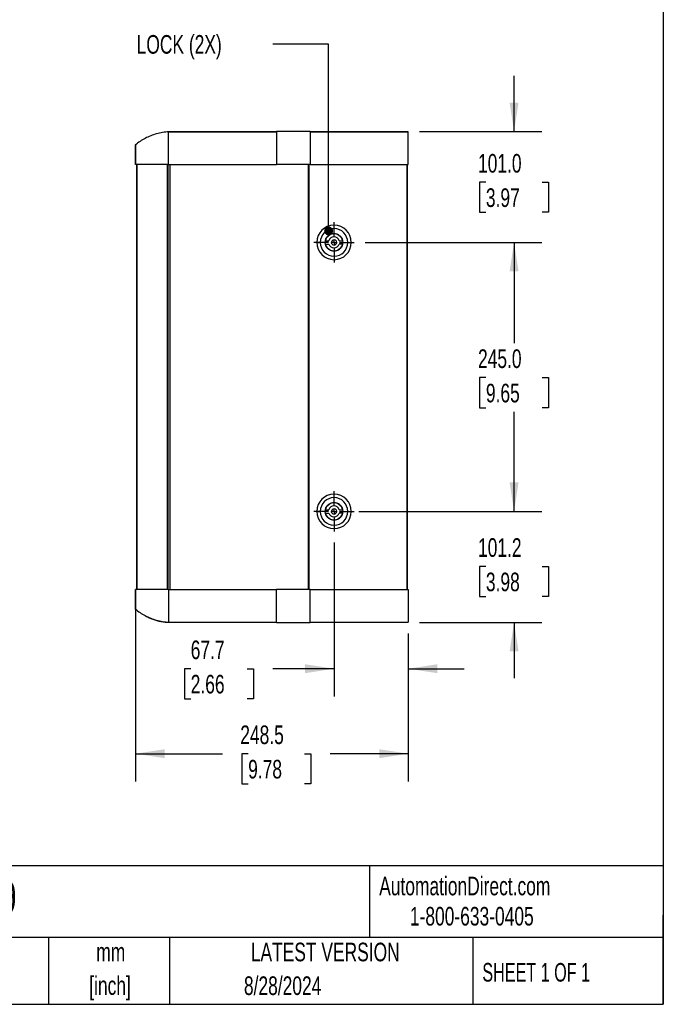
# Model space of a CAD drawing. Header units: millimetres. Extents: x 51 to 2184, y 51 to 1676.
# Tile 4 of 10: x 1598 to 2184, y 51 to 948. Entities that reach past the tile are written whole.
import ezdxf

# ---------------------------------------------------------------- set-up
doc = ezdxf.new("R2010")
doc.units = ezdxf.units.MM
doc.header["$LTSCALE"] = 8
doc.linetypes.add('CENTERX2', pattern=[20.32, 12.7, -2.54, 2.54, -2.54])
doc.layers.add('CENTER', color=40, linetype='CENTERX2')
doc.layers.add('DIMENSIONS', color=140, linetype='Continuous', lineweight=25)
doc.layers.add('TEXT', color=140, linetype='Continuous', lineweight=25)
doc.styles.add('SLDTEXTSTYLE0', font='TXT', dxfattribs={"width": 0.7})
doc.styles.add('SLDTEXTSTYLE1', font='TXT', dxfattribs={"width": 0.65})
doc.dimstyles.new('SLDDIMSTYLE0', dxfattribs={"dimtxt": 17.264063, "dimasz": 26.416, "dimexe": 0, "dimexo": 0.0625, "dimgap": 4.316016, "dimtad": 0, "dimtih": 1, "dimtoh": 1, "dimrnd": 1e-09, "dimzin": 12, "dimdsep": 46, "dimtxsty": 'SLDTEXTSTYLE0', "dimsah": 1, "dimcen": 0.09, "dimadec": 0, "dimazin": 3, "dimtfac": 1, "dimtofl": 0, "dimtmove": 0, "dimatfit": 3, "dimfxl": 0, "dimfrac": 2, "dimtolj": 1, "dimtzin": 12, "dimarcsym": 0})
doc.dimstyles.new('SLDDIMSTYLE1', dxfattribs={"dimtxt": 17.264063, "dimasz": 26.416, "dimexe": 0, "dimexo": 0.0625, "dimgap": 4.316016, "dimtad": 0, "dimtih": 1, "dimtoh": 1, "dimrnd": 1e-09, "dimzin": 4, "dimdsep": 46, "dimtxsty": 'SLDTEXTSTYLE0', "dimsah": 1, "dimcen": 0.09, "dimadec": 0, "dimazin": 1, "dimtfac": 1, "dimtmove": 0, "dimatfit": 0, "dimfxl": 0, "dimfrac": 2, "dimtolj": 1, "dimtzin": 12, "dimarcsym": 0})
doc.dimstyles.new('SLDDIMSTYLE2', dxfattribs={"dimtxt": 17.264063, "dimasz": 26.416, "dimexe": 0, "dimexo": 0.0625, "dimgap": 4.316016, "dimtad": 0, "dimtih": 1, "dimtoh": 1, "dimrnd": 1e-09, "dimzin": 4, "dimdsep": 46, "dimtxsty": 'SLDTEXTSTYLE0', "dimsah": 1, "dimcen": 0.09, "dimadec": 0, "dimazin": 1, "dimtfac": 1, "dimtofl": 0, "dimtmove": 0, "dimatfit": 3, "dimfxl": 0, "dimfrac": 2, "dimtolj": 1, "dimtzin": 12, "dimarcsym": 0})
doc.dimstyles.new('SLDDIMSTYLE3', dxfattribs={"dimtxt": 17.264063, "dimasz": 26.416, "dimexe": 0, "dimexo": 0.0625, "dimgap": 4.316016, "dimtad": 0, "dimtih": 1, "dimtoh": 1, "dimrnd": 1e-09, "dimzin": 12, "dimdsep": 46, "dimtxsty": 'SLDTEXTSTYLE0', "dimsah": 1, "dimcen": 0.09, "dimadec": 0, "dimazin": 3, "dimtfac": 1, "dimtmove": 0, "dimatfit": 0, "dimfxl": 0, "dimfrac": 2, "dimtolj": 1, "dimtzin": 12, "dimarcsym": 0})
doc.dimstyles.new('SLDDIMSTYLE4', dxfattribs={"dimtxt": 0.18, "dimasz": 8.128, "dimexe": 0, "dimexo": 0.0625, "dimgap": 0, "dimtad": 0, "dimtih": 1, "dimtoh": 1, "dimdec": 0, "dimrnd": 1e-09, "dimzin": 0, "dimdsep": 46, "dimtxsty": 'Standard', "dimblk1": 'DOT', "dimblk2": 'DOT', "dimsah": 1, "dimcen": 0.09, "dimadec": 0, "dimazin": 0, "dimtfac": 8.128, "dimtdec": 0, "dimtofl": 0, "dimtmove": 0, "dimatfit": 3, "dimldrblk": 'DOT', "dimfxl": 0, "dimfrac": 2, "dimtolj": 1, "dimtzin": 0, "dimarcsym": 0})

# ---------------------------------------------------------------- blocks, each defined once
blk = doc.blocks.new('_D_7')
at = {"layer": 'DIMENSIONS'}
for p, q in [((2048.43, 845.72), (2048.43, 896.52)), ((1962.25, 845.72), (2073.83, 845.72)), ((2022.78, 799.57), (2016.98, 799.57)), ((2016.98, 799.57), (2016.98, 772.13)), ((2074.08, 799.57), (2079.88, 799.57)), ((2079.88, 799.57), (2079.88, 772.13)), ((2016.98, 772.13), (2022.78, 772.13)), ((2079.88, 772.13), (2074.08, 772.13)), ((1912.86, 744.76), (2073.83, 744.76)), ((2048.43, 744.76), (2048.43, 693.96))]:
    blk.add_line(p, q, dxfattribs=at)
for points in [[(2048.43, 845.72), (2052.5, 872.14), (2044.37, 872.14)], [(2048.43, 744.76), (2044.37, 718.35), (2052.5, 718.35)]]:
    blk.add_solid(points, dxfattribs=at)
at = {"layer": 'DIMENSIONS', "char_height": 16.933, "attachment_point": 1, "style": 'SLDTEXTSTYLE0'}
for s, insert in [('101.0', (2015.6, 825.26)), ('3.97', (2022.78, 793.96))]:
    blk.add_mtext(s, dxfattribs=dict(at, insert=insert))
blk = doc.blocks.new('_D_8')
at = {"layer": 'DIMENSIONS'}
for p, q in [((1912.86, 744.76), (2073.83, 744.76)), ((2048.43, 744.76), (2048.43, 652.9)), ((2022.78, 621.6), (2016.98, 621.6)), ((2016.98, 621.6), (2016.98, 594.16)), ((2074.08, 621.6), (2079.88, 621.6)), ((2079.88, 621.6), (2079.88, 594.16)), ((2016.98, 594.16), (2022.78, 594.16)), ((2079.88, 594.16), (2074.08, 594.16)), ((2048.43, 499.76), (2048.43, 590.3)), ((1907.07, 499.76), (2073.83, 499.76))]:
    blk.add_line(p, q, dxfattribs=at)
for points in [[(2048.43, 744.76), (2044.37, 718.35), (2052.5, 718.35)], [(2048.43, 499.76), (2052.5, 526.18), (2044.37, 526.18)]]:
    blk.add_solid(points, dxfattribs=at)
at = {"layer": 'DIMENSIONS', "char_height": 16.933, "attachment_point": 1, "style": 'SLDTEXTSTYLE0'}
for s, insert in [('245.0', (2015.6, 647.29)), ('9.65', (2022.78, 615.99))]:
    blk.add_mtext(s, dxfattribs=dict(at, insert=insert))
blk = doc.blocks.new('_D_9')
at = {"layer": 'DIMENSIONS'}
for p, q in [((2048.43, 499.76), (2048.43, 550.56)), ((1912.86, 499.76), (2073.83, 499.76)), ((2022.78, 449.58), (2016.98, 449.58)), ((2016.98, 449.58), (2016.98, 422.15)), ((2074.08, 449.58), (2079.88, 449.58)), ((2079.88, 449.58), (2079.88, 422.15)), ((2016.98, 422.15), (2022.78, 422.15)), ((2079.88, 422.15), (2074.08, 422.15)), ((1962.25, 398.57), (2073.83, 398.57)), ((2048.43, 398.57), (2048.43, 347.77))]:
    blk.add_line(p, q, dxfattribs=at)
for points in [[(2048.43, 499.76), (2052.5, 526.18), (2044.37, 526.18)], [(2048.43, 398.57), (2044.37, 372.16), (2052.5, 372.16)]]:
    blk.add_solid(points, dxfattribs=at)
at = {"layer": 'DIMENSIONS', "char_height": 16.933, "attachment_point": 1, "style": 'SLDTEXTSTYLE0'}
for s, insert in [('101.2', (2015.6, 475.28)), ('3.98', (2022.78, 443.97))]:
    blk.add_mtext(s, dxfattribs=dict(at, insert=insert))
blk = doc.blocks.new('_D_10')
at = {"layer": 'DIMENSIONS'}
for p, q in [((1884.41, 471.31), (1884.41, 331.05)), ((1952.09, 388.41), (1952.09, 331.05)), ((1753.85, 356.45), (1748.05, 356.45)), ((1748.05, 356.45), (1748.05, 329.01)), ((1805.15, 356.45), (1810.95, 356.45)), ((1810.95, 356.45), (1810.95, 329.01)), ((1884.41, 356.45), (1828.54, 356.45)), ((1952.09, 356.45), (2002.89, 356.45)), ((1748.05, 329.01), (1753.85, 329.01)), ((1810.95, 329.01), (1805.15, 329.01))]:
    blk.add_line(p, q, dxfattribs=at)
for points in [[(1884.41, 356.45), (1857.99, 360.51), (1857.99, 352.39)], [(1952.09, 356.45), (1978.5, 352.39), (1978.5, 360.51)]]:
    blk.add_solid(points, dxfattribs=at)
at = {"layer": 'DIMENSIONS', "char_height": 16.933, "attachment_point": 1, "style": 'SLDTEXTSTYLE0'}
for s, insert in [('67.7', (1753.85, 382.14)), ('2.66', (1753.85, 350.84))]:
    blk.add_mtext(s, dxfattribs=dict(at, insert=insert))
blk = doc.blocks.new('_D_11')
at = {"layer": 'DIMENSIONS'}
for p, q in [((1703.61, 418.4), (1703.61, 253.65)), ((1952.09, 388.41), (1952.09, 253.65)), ((1703.61, 279.05), (1782.8, 279.05)), ((1806.19, 279.05), (1800.39, 279.05)), ((1800.39, 279.05), (1800.39, 251.61)), ((1857.49, 279.05), (1863.29, 279.05)), ((1863.29, 279.05), (1863.29, 251.61)), ((1952.09, 279.05), (1880.89, 279.05)), ((1800.39, 251.61), (1806.19, 251.61)), ((1863.29, 251.61), (1857.49, 251.61))]:
    blk.add_line(p, q, dxfattribs=at)
for points in [[(1703.61, 279.05), (1730.02, 274.98), (1730.02, 283.11)], [(1952.09, 279.05), (1925.67, 283.11), (1925.67, 274.98)]]:
    blk.add_solid(points, dxfattribs=at)
at = {"layer": 'DIMENSIONS', "char_height": 16.933, "attachment_point": 1, "style": 'SLDTEXTSTYLE0'}
for s, insert in [('248.5', (1799.01, 304.74)), ('9.78', (1806.19, 273.44))]:
    blk.add_mtext(s, dxfattribs=dict(at, insert=insert))
blk = doc.blocks.new('_Dot')
at = {"color": 0, "linetype": 'ByBlock', "lineweight": -2}
blk.add_line((-0.5, 0), (-1, 0), dxfattribs=at)
at = {"color": 0, "linetype": 'ByBlock', "const_width": 0.5}
blk.add_lwpolyline([(-0.25, 0, 1), (0.25, 0, 1)], format="xyb", close=True, dxfattribs=at)
blk = doc.blocks.new('SW_CENTERMARKSYMBOL_5')
at = {"layer": 'CENTER', "color": 0}
for p, q in [((0, 5.08), (0, 18.29)), ((-5.08, 0), (-18.29, 0)), ((0, 0), (-2.54, 0)), ((0, 0), (0, 2.54)), ((0, 0), (0, -2.54)), ((0, 0), (2.54, 0)), ((5.08, 0), (18.29, 0)), ((0, -5.08), (0, -18.29))]:
    blk.add_line(p, q, dxfattribs=at)
blk = doc.blocks.new('SW_CENTERMARKSYMBOL_6')
at = {"layer": 'CENTER', "color": 0}
for p, q in [((0, 5.08), (0, 18.29)), ((-5.08, 0), (-18.29, 0)), ((0, 0), (-2.54, 0)), ((0, 0), (0, 2.54)), ((0, 0), (0, -2.54)), ((0, 0), (2.54, 0)), ((5.08, 0), (18.29, 0)), ((0, -5.08), (0, -18.29))]:
    blk.add_line(p, q, dxfattribs=at)

msp = doc.modelspace()

# ---------------------------------------------------------------- linework, layer by layer
for p, q in [((1733.733, 845.489), (1831.996, 845.489)), ((1831.996, 845.417), (1733.752, 845.414)), ((1831.996, 845.487), (1733.988, 845.487)), ((1862.656, 845.725), (1831.996, 845.725)), ((1862.656, 845.489), (1952.086, 845.489)), ((1950.794, 845.487), (1862.656, 845.487)), ((1952.086, 845.418), (1862.656, 845.415)), ((1950.795, 845.418), (1950.794, 845.487)), ((1703.506, 825.977), (1703.49, 832.833)), ((1703.495, 816.539), (1703.548, 825.977)), ((1703.548, 825.977), (1703.506, 825.977)), ((1703.549, 829.61), (1703.543, 830.24)), ((1703.49, 815.739), (1703.49, 816.539)), ((1704.447, 815.739), (1704.447, 428.559)), ((1704.759, 815.739), (1704.759, 428.559)), ((1732.766, 428.559), (1732.766, 815.739)), ((1732.887, 815.739), (1732.887, 428.559)), ((1733.735, 815.739), (1831.996, 815.739)), ((1735.112, 428.559), (1735.112, 815.739)), ((1735.233, 428.559), (1735.233, 815.739)), ((1862.656, 815.739), (1831.996, 815.739)), ((1861.239, 428.559), (1861.239, 815.739)), ((1861.486, 815.739), (1861.486, 428.559)), ((1862.656, 815.739), (1952.086, 815.739)), ((1951.003, 428.559), (1951.003, 815.739)), ((1951.024, 815.739), (1951.024, 428.559)), ((1868.661, 744.765), (1871.911, 744.765)), ((1876.63, 746.269), (1879.642, 746.267)), ((1889.181, 746.262), (1892.193, 746.26)), ((1896.911, 744.765), (1900.161, 744.765)), ((1876.628, 743.269), (1879.64, 743.267)), ((1892.192, 743.26), (1889.18, 743.262)), ((1868.661, 499.765), (1871.911, 499.765)), ((1876.628, 498.269), (1879.64, 498.267)), ((1876.63, 501.269), (1879.642, 501.267)), ((1892.192, 498.26), (1889.18, 498.262)), ((1889.181, 501.262), (1892.193, 501.26)), ((1896.911, 499.765), (1900.161, 499.765)), ((1703.49, 428.559), (1703.49, 427.76)), ((1733.735, 428.559), (1831.996, 428.559)), ((1862.656, 428.559), (1831.996, 428.559)), ((1862.656, 428.559), (1952.086, 428.559)), ((1703.543, 414.059), (1703.549, 414.688)), ((1733.75, 398.809), (1831.996, 398.809)), ((1733.752, 398.885), (1831.996, 398.881)), ((1831.996, 398.573), (1862.656, 398.573)), ((1862.656, 398.884), (1952.086, 398.881)), ((1862.656, 398.809), (1952.086, 398.809))]:
    msp.add_line(p, q)
for centre in [(1884.411, 744.765), (1884.411, 499.765)]:
    msp.add_circle(centre, 8)
for centre, radius, start, end in [((1884.411, 744.765), 15.75, 360, 180), ((1884.411, 744.765), 12.5, 360, 180), ((1884.411, 744.765), 15.75, 180, 360), ((1884.411, 744.765), 12.5, 180, 360), ((1884.411, 744.765), 7.925, 10.87688, 169.05599), ((1884.411, 744.765), 5, 17.424038, 162.508832), ((1884.411, 744.765), 2.45, 359.966435, 179.966435), ((1884.411, 744.765), 2.45, 179.966435, 359.966435), ((1884.411, 744.765), 7.925, 190.87688, 349.05599), ((1884.411, 744.765), 5, 197.424038, 342.508832), ((1884.411, 499.765), 15.75, 360, 180), ((1884.411, 499.765), 12.5, 360, 180), ((1884.411, 499.765), 7.925, 10.87688, 169.05599), ((1884.411, 499.765), 5, 17.424038, 162.508832), ((1884.411, 499.765), 2.45, 359.966435, 179.966435), ((1884.411, 499.765), 15.75, 180, 360), ((1884.411, 499.765), 12.5, 180, 360), ((1884.411, 499.765), 7.925, 190.87688, 349.05599), ((1884.411, 499.765), 5, 197.424038, 342.508832), ((1884.411, 499.765), 2.45, 179.966435, 359.966435)]:
    msp.add_arc(centre, radius, start, end)
for points, knots in [([(1733.957, 845.452), (1732.059, 845.286), (1728.28, 844.955), (1722.744, 843.695), (1717.413, 841.922), (1712.362, 839.602), (1707.611, 836.824), (1704.767, 834.569), (1703.352, 833.447)], [0, 0, 0, 0, 0.1703427, 0.3392605, 0.5067505, 0.6727344, 0.8371426, 1, 1, 1, 1]), ([(1733.733, 815.739), (1733.736, 816.759), (1733.741, 818.789), (1733.751, 822.843), (1733.759, 826.82), (1733.765, 830.554), (1733.768, 833.223), (1733.77, 835.72), (1733.771, 838.012), (1733.77, 840.05), (1733.768, 841.807), (1733.765, 843.242), (1733.76, 844.64), (1733.754, 845.067), (1733.751, 845.328)], [0, 0, 0, 0, 0.0745673, 0.1484043, 0.294711, 0.3678914, 0.4412243, 0.5152324, 0.5896779, 0.6641178, 0.7381216, 0.811461, 0.8846417, 1, 1, 1, 1]), ([(1831.996, 845.702), (1831.996, 845.699), (1831.996, 845.695), (1831.996, 845.461), (1831.996, 845.374)], [0, 0, 0, 0, 0.6286532, 1, 1, 1, 1]), ([(1831.996, 845.374), (1831.996, 845.304), (1831.996, 845.097), (1831.996, 844.382), (1831.996, 843.259), (1831.996, 841.801), (1831.996, 840.052), (1831.996, 838.027), (1831.996, 835.756), (1831.996, 833.268), (1831.996, 830.596), (1831.996, 827.774), (1831.996, 824.84), (1831.996, 821.833), (1831.996, 818.782), (1831.996, 816.754), (1831.996, 815.739)], [0, 0, 0, 0, 0.0375403, 0.1116042, 0.1852711, 0.2595013, 0.3335186, 0.4072085, 0.4814912, 0.5554499, 0.6291483, 0.7034654, 0.7773808, 0.8511019, 0.9254826, 1, 1, 1, 1]), ([(1862.656, 845.701), (1862.656, 845.687), (1862.656, 845.656), (1862.656, 845.192), (1862.656, 844.393), (1862.656, 843.255), (1862.656, 841.32), (1862.656, 838.781), (1862.656, 835.756), (1862.656, 833.264), (1862.656, 830.592), (1862.656, 827.772), (1862.656, 824.843), (1862.656, 821.834), (1862.656, 818.779), (1862.656, 816.751), (1862.656, 815.739)], [0, 0, 0, 0, 0.0564809, 0.1240564, 0.1914474, 0.2587255, 0.3260904, 0.4603365, 0.5279612, 0.595291, 0.6626971, 0.7300418, 0.797139, 0.8644457, 0.9323459, 1, 1, 1, 1]), ([(1862.656, 845.336), (1862.656, 845.29), (1862.656, 845.094), (1862.656, 843.989), (1862.656, 842.063), (1862.656, 839.427), (1862.656, 836.248), (1862.656, 832.57), (1862.656, 828.519), (1862.656, 824.201), (1862.656, 819.89), (1862.656, 817.074), (1862.656, 815.739)], [0, 0, 0, 0, 0.0327409, 0.1414837, 0.2502246, 0.3586287, 0.4670297, 0.575879, 0.6847207, 0.7934286, 0.9021402, 1, 1, 1, 1]), ([(1952.086, 842.634), (1952.086, 843.27), (1952.086, 844.555), (1952.086, 845.126), (1952.086, 845.415)], [0, 0, 0, 0, 0.4946549, 1, 1, 1, 1]), ([(1952.086, 831.683), (1952.086, 832.206), (1952.086, 834.477), (1952.086, 838.142), (1952.086, 841.049), (1952.086, 842.356), (1952.086, 842.634)], [0.3385108, 0.3385108, 0.3385108, 0.3385108, 0.375, 0.5, 0.625, 0.6614893, 0.6614893, 0.6614893, 0.6614893]), ([(1703.49, 832.833), (1703.491, 832.836), (1703.491, 832.847), (1703.492, 832.878), (1703.494, 832.983), (1703.496, 833.156), (1703.497, 833.26), (1703.498, 833.31)], [0, 0, 0, 0, 0.01994631, 0.05551998, 0.17354438, 0.59685984, 1, 1, 1, 1]), ([(1703.51, 833.552), (1703.511, 833.549), (1703.514, 833.531), (1703.521, 833.041), (1703.533, 831.858), (1703.548, 829.821), (1703.563, 827.203), (1703.576, 824.466), (1703.587, 821.97), (1703.596, 819.859), (1703.602, 818.193), (1703.605, 816.906), (1703.607, 816.145), (1703.605, 815.779), (1703.605, 815.739)], [0, 0, 0, 0, 0.0185897, 0.1229533, 0.2457133, 0.3864449, 0.52517, 0.646174, 0.7494488, 0.8350111, 0.9028647, 0.9529886, 0.994899, 1, 1, 1, 1]), ([(1952.086, 815.739), (1952.086, 819.753), (1952.086, 825.358), (1952.086, 830.415), (1952.086, 831.683)], [0, 0, 0, 0, 0.25, 0.3385108, 0.3385108, 0.3385108, 0.3385108]), ([(1733.735, 815.739), (1733.734, 815.739), (1733.733, 815.739), (1733.733, 815.739), (1722.475, 815.739), (1711.726, 815.739), (1703.605, 815.739)], [-0.00005445, -0.00005445, -0.00005445, -0.00005445, 0, 0, 0, 0.99874494, 0.99874494, 0.99874494, 0.99874494]), ([(1703.495, 427.759), (1703.503, 426.186), (1703.512, 424.613), (1703.531, 421.467), (1703.542, 419.894), (1703.548, 418.321)], [0, 0, 0, 0, 0.5, 0.5, 1, 1, 1, 1]), ([(1703.51, 410.747), (1703.511, 410.75), (1703.514, 410.767), (1703.521, 411.258), (1703.533, 412.441), (1703.548, 414.478), (1703.563, 417.096), (1703.576, 419.833), (1703.587, 422.328), (1703.596, 424.44), (1703.602, 426.105), (1703.605, 427.392), (1703.607, 428.153), (1703.605, 428.519), (1703.605, 428.559)], [0, 0, 0, 0, 0.0185897, 0.1229533, 0.2457133, 0.3864449, 0.52517, 0.646174, 0.7494488, 0.8350111, 0.9028647, 0.9529886, 0.994899, 1, 1, 1, 1]), ([(1733.735, 428.559), (1733.734, 428.559), (1733.733, 428.559), (1733.733, 428.559), (1722.475, 428.559), (1711.726, 428.559), (1703.605, 428.559)], [-0.00005445, -0.00005445, -0.00005445, -0.00005445, 0, 0, 0, 0.99874494, 0.99874494, 0.99874494, 0.99874494]), ([(1733.733, 428.559), (1733.736, 427.539), (1733.741, 425.51), (1733.751, 421.458), (1733.759, 417.484), (1733.765, 413.749), (1733.768, 411.08), (1733.77, 408.58), (1733.771, 406.286), (1733.77, 404.248), (1733.768, 402.488), (1733.765, 401.05), (1733.76, 399.655), (1733.754, 399.229), (1733.751, 398.969)], [0, 0, 0, 0, 0.07456272, 0.14836353, 0.29453814, 0.36764803, 0.44112315, 0.51522257, 0.58967749, 0.66412607, 0.73821631, 0.81169047, 0.88480443, 1, 1, 1, 1]), ([(1831.996, 398.596), (1831.996, 398.611), (1831.996, 398.642), (1831.996, 399.108), (1831.996, 399.904), (1831.996, 401.043), (1831.996, 402.497), (1831.996, 404.247), (1831.996, 406.271), (1831.996, 408.543), (1831.996, 411.031), (1831.996, 413.703), (1831.996, 416.524), (1831.996, 419.458), (1831.996, 422.465), (1831.996, 425.516), (1831.996, 427.544), (1831.996, 428.559)], [0, 0, 0, 0, 0.0564689, 0.1239935, 0.1914045, 0.2584543, 0.3260167, 0.3933855, 0.4604562, 0.5280664, 0.5953817, 0.6624602, 0.7301017, 0.7973776, 0.8644767, 0.9321762, 1, 1, 1, 1]), ([(1862.656, 398.963), (1862.656, 399.008), (1862.656, 399.204), (1862.656, 400.31), (1862.656, 402.235), (1862.656, 404.871), (1862.656, 408.051), (1862.656, 411.729), (1862.656, 415.78), (1862.656, 420.097), (1862.656, 424.408), (1862.656, 427.225), (1862.656, 428.559)], [0, 0, 0, 0, 0.03274086, 0.14148374, 0.25022459, 0.35862867, 0.46702968, 0.57587895, 0.6847207, 0.7934286, 0.90214022, 1, 1, 1, 1]), ([(1862.656, 398.597), (1862.656, 398.611), (1862.656, 398.642), (1862.656, 399.107), (1862.656, 399.906), (1862.656, 401.044), (1862.656, 402.979), (1862.656, 405.517), (1862.656, 408.542), (1862.656, 411.035), (1862.656, 413.707), (1862.656, 416.526), (1862.656, 419.455), (1862.656, 422.465), (1862.656, 425.519), (1862.656, 427.547), (1862.656, 428.559)], [0, 0, 0, 0, 0.0564809, 0.1240564, 0.1914474, 0.2587255, 0.3260904, 0.4603365, 0.5279612, 0.595291, 0.6626971, 0.7300418, 0.797139, 0.8644457, 0.9323459, 1, 1, 1, 1]), ([(1952.086, 428.559), (1952.086, 424.545), (1952.086, 418.94), (1952.086, 413.883), (1952.086, 412.615)], [0, 0, 0, 0, 0.25, 0.3385108, 0.3385108, 0.3385108, 0.3385108]), ([(1952.086, 412.615), (1952.086, 412.093), (1952.086, 409.821), (1952.086, 406.156), (1952.086, 403.249), (1952.086, 401.942), (1952.086, 401.665)], [0.3385108, 0.3385108, 0.3385108, 0.3385108, 0.375, 0.5, 0.625, 0.6614893, 0.6614893, 0.6614893, 0.6614893]), ([(1703.352, 410.852), (1704.767, 409.73), (1707.611, 407.475), (1712.362, 404.696), (1717.413, 402.376), (1722.744, 400.603), (1728.28, 399.343), (1732.059, 399.012), (1733.957, 398.846)], [0, 0, 0, 0, 0.1628574, 0.3272656, 0.4932495, 0.6607395, 0.8296573, 1, 1, 1, 1]), ([(1703.49, 411.466), (1703.491, 411.462), (1703.491, 411.452), (1703.492, 411.42), (1703.494, 411.316), (1703.496, 411.142), (1703.497, 411.039), (1703.498, 410.988)], [0, 0, 0, 0, 0.01994631, 0.05551998, 0.17354438, 0.59685984, 1, 1, 1, 1]), ([(1713.985, 404.055), (1714.642, 403.666), (1717.448, 402.005), (1723.05, 400.209), (1729.063, 399.016), (1732.681, 398.856), (1733.733, 398.809)], [0, 0, 0, 0, 0.1109185, 0.4736912, 0.8469839, 1, 1, 1, 1]), ([(1952.086, 401.665), (1952.086, 401.029), (1952.086, 399.743), (1952.086, 399.172), (1952.086, 398.883)], [0, 0, 0, 0, 0.4946549, 1, 1, 1, 1])]:
    msp.add_open_spline(points, degree=3, knots=knots)
for points in [[(1703.506, 418.321), (1703.504, 416.036), (1703.497, 413.751), (1703.49, 411.466)], [(1703.548, 418.321), (1703.536, 418.321), (1703.521, 418.321), (1703.506, 418.321)]]:
    msp.add_open_spline(points, degree=3)
at = {"layer": 'TEXT'}
for p, q in [((2184.4, 1676.4), (2184.4, 50.8)), ((2184.4, 177.009), (50.8, 177.009)), ((1916.603, 177.009), (1916.603, 111.76)), ((2184.4, 50.8), (2184.4, 132.08)), ((2184.4, 111.76), (50.8, 111.76)), ((1624.194, 111.76), (1624.194, 50.8)), ((1734.497, 111.76), (1734.497, 50.8)), ((2010.79, 111.76), (2010.79, 50.8)), ((50.8, 50.8), (2184.4, 50.8))]:
    msp.add_line(p, q, dxfattribs=at)

# ---------------------------------------------------------------- block references
at = {"layer": 'CENTER'}
for name, p in [('SW_CENTERMARKSYMBOL_5', (1884.411, 744.765)), ('SW_CENTERMARKSYMBOL_6', (1884.411, 499.765))]:
    msp.add_blockref(name, p, dxfattribs=at)

# ---------------------------------------------------------------- texts
at = {"color": 179, "linetype": 'Continuous', "lineweight": 18, "char_height": 16.93333, "attachment_point": 1, "style": 'SLDTEXTSTYLE0'}
for s, insert in [('AutomationDirect.com', (1925.56, 167.012)), ('1-800-633-0405', (1953.533, 139.496))]:
    msp.add_mtext(s, dxfattribs=dict(at, insert=insert))
at = {"layer": 'DIMENSIONS', "insert": (1704.621, 933.574), "char_height": 16.9333, "attachment_point": 1, "style": 'SLDTEXTSTYLE0'}
msp.add_mtext('LOCK (2X)', dxfattribs=at)
at = {"layer": 'TEXT'}
for s, insert, char_height, attachment_point, style in [('ECO1590.0009', (1404.014, 162.915), 29.63333, 1, 'SLDTEXTSTYLE0'), ('mm', (1681.043, 106.89), 16.9333, 2, 'SLDTEXTSTYLE0'), ('LATEST VERSION', (1876.417, 106.912), 16.93333, 2, 'SLDTEXTSTYLE0'), ('SHEET 1 OF 1', (2019.53, 88.412), 16.93333, 1, 'SLDTEXTSTYLE1'), ('[inch]', (1680.373, 76.313), 16.9333, 2, 'SLDTEXTSTYLE0'), ('8/28/2024', (1837.612, 76.22), 16.9333, 2, 'SLDTEXTSTYLE0')]:
    msp.add_mtext(s, dxfattribs=dict(at, insert=insert, char_height=char_height, attachment_point=attachment_point, style=style))

# ---------------------------------------------------------------- dimensions: what is measured, and where the dimension line sits
at = {"layer": 'DIMENSIONS'}
for base, p1, p2, dimstyle, picture, middle in [((2048.433, 744.765), (1952.086, 845.725), (1902.701, 744.765), 'SLDDIMSTYLE1', '_D_7', (2048.433, 799.567)), ((2048.433, 499.765), (1902.701, 744.765), (1896.911, 499.765), 'SLDDIMSTYLE2', '_D_8', (2048.433, 621.598)), ((2048.433, 398.574), (1902.701, 499.765), (1952.086, 398.574), 'SLDDIMSTYLE3', '_D_9', (2048.433, 449.584))]:
    dim = msp.add_linear_dim(base=base, p1=p1, p2=p2, angle=90, dimstyle=dimstyle, dxfattribs=at)
    dim.commit()
    dim.dimension.update_dxf_attribs({"geometry": picture, "text_midpoint": middle, "dimtype": 160})
for base, p1, p2, dimstyle, picture, middle in [((1884.4107, 356.4499), (1952.0865, 398.5737), (1884.4107, 481.4746), 'SLDDIMSTYLE3', '_D_10', (1779.4987, 356.4499)), ((1703.605, 279.049), (1952.086, 398.574), (1703.605, 428.559), 'SLDDIMSTYLE0', '_D_11', (1831.842, 279.049))]:
    dim = msp.add_linear_dim(base=base, p1=p1, p2=p2, dimstyle=dimstyle, dxfattribs=at)
    dim.commit()
    dim.dimension.update_dxf_attribs({"geometry": picture, "text_midpoint": middle, "dimtype": 160})

# ---------------------------------------------------------------- leaders
msp.add_leader([(1879.494, 755.195), (1879.358, 925.179), (1828.558, 925.179)], dimstyle='SLDDIMSTYLE4', dxfattribs=at)

doc.saveas('drawing.dxf')
